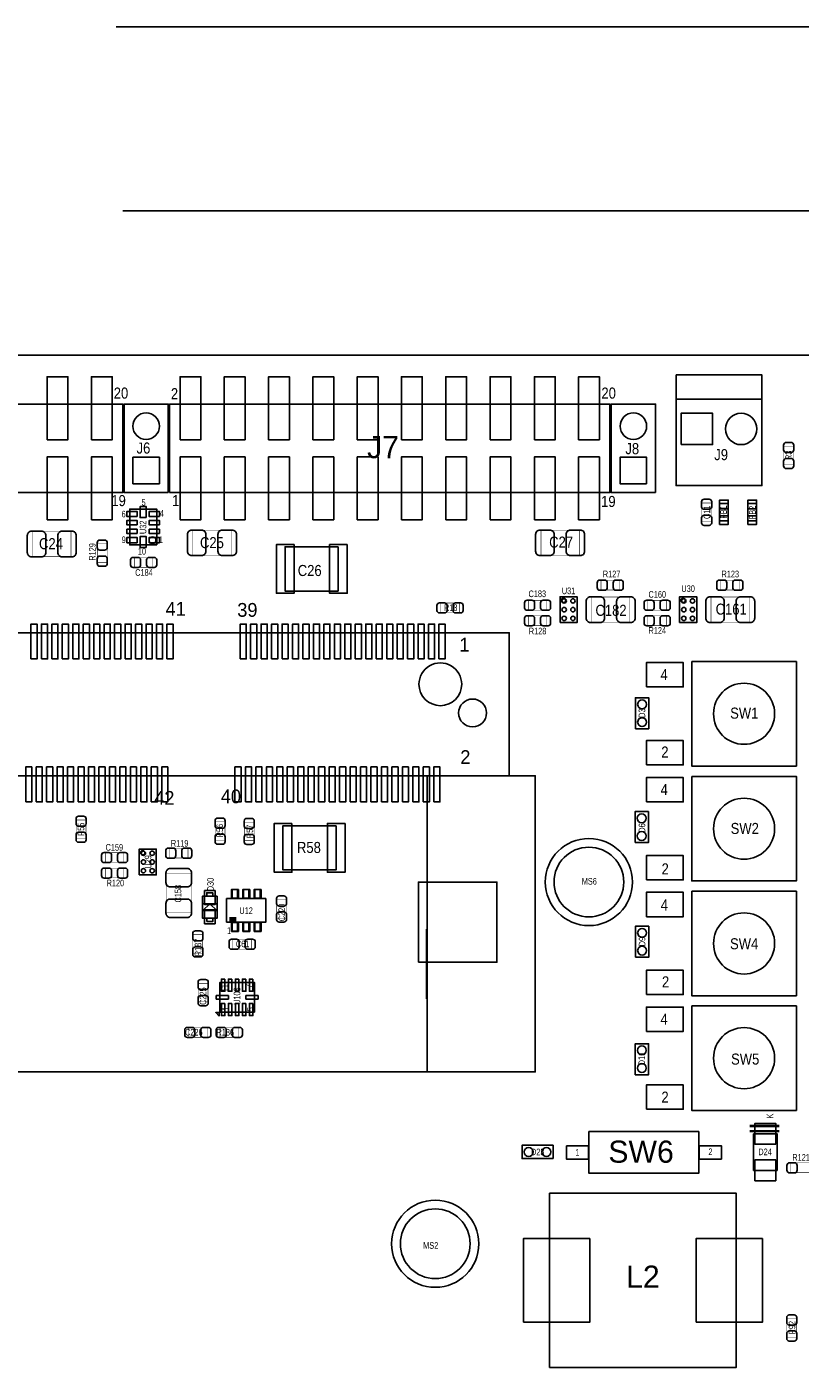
# Model space of a CAD drawing. Extents: x 0 to 190, y -12 to 110.
# Tile 11 of 15: x 89 to 133, y 31 to 108. Entities that reach past the tile are written whole.
import ezdxf
from ezdxf.enums import TextEntityAlignment as Align

# ---------------------------------------------------------------- set-up
doc = ezdxf.new("R2010")
doc.units = 0
for name, color, linetype in [('BG_DIMENSION', 1, 'CONTINUOUS'), ('BG_OUTLINE', 3, 'CONTINUOUS'), ('PG_ASSEMBLY_TOP', 140, 'CONTINUOUS'), ('PIN_BOTTOM', 6, 'CONTINUOUS'), ('PIN_TOP', 140, 'CONTINUOUS'), ('RD_ASSEMBLY_TOP', 140, 'CONTINUOUS')]:
    doc.layers.add(name, color=color, linetype=linetype)

msp = doc.modelspace()

# ---------------------------------------------------------------- linework, layer by layer
at = {"layer": 'BG_DIMENSION'}
for points in [[(94.07525, 108.49356), (169.926, 108.49356)], [(94.45117, 97.93478), (166.5478, 97.93478)]]:
    msp.add_lwpolyline(points, dxfattribs=at)
at = {"layer": 'BG_OUTLINE'}
for points in [[(0, 87.63), (0, 89.662), (169.926, 89.662), (169.926, 0), (0, 0), (0, 12.903708)], [(0, 89.662), (169.926, 89.662), (169.926, 0), (0, 0)]]:
    msp.add_lwpolyline(points, dxfattribs=at)
at = {"layer": 'PG_ASSEMBLY_TOP'}
for points in [[(126.17958, 88.525858), (131.10718, 88.525858), (131.10718, 82.175858), (126.17958, 82.175858), (126.17958, 88.525858)], [(69.197728, 81.7753), (94.445328, 81.7753), (94.445328, 86.8553), (69.197728, 86.8553), (69.197728, 81.7753)], [(97.137728, 81.7753), (122.385328, 81.7753), (122.385328, 86.8553), (97.137728, 86.8553), (97.137728, 81.7753)], [(126.17958, 87.128858), (131.10718, 87.128858)], [(129.172716, 81.145126), (129.172716, 80.144874), (128.672844, 80.144874), (128.672844, 81.145126), (129.172716, 81.145126)], [(130.798316, 81.145126), (130.798316, 80.144874), (130.298444, 80.144874), (130.298444, 81.145126), (130.798316, 81.145126)], [(96.398334, 78.77429), (96.398334, 80.82407), (94.848426, 80.82407), (94.848426, 78.77429), (96.398334, 78.77429)], [(119.525034, 74.317098), (120.504966, 74.317098), (120.504966, 75.796902), (119.525034, 75.796902), (119.525034, 74.317098)], [(126.383034, 74.317098), (127.362966, 74.317098), (127.362966, 75.796902), (126.383034, 75.796902), (126.383034, 74.317098)], [(44.109894, 48.53051), (118.109746, 48.53051), (118.109746, 65.530476), (116.609876, 65.530476), (116.609876, 73.730358), (45.609764, 73.730358), (45.609764, 65.530476), (44.109894, 65.530476), (44.109894, 48.53051)], [(44.109894, 48.53051), (118.109746, 48.53051), (118.109746, 65.530476), (116.609876, 65.530476), (116.609876, 73.730358), (45.609764, 73.730358), (45.609764, 65.530476), (44.109894, 65.530476), (44.109894, 48.53051)], [(127.08382, 72.080882), (127.08382, 66.086482), (133.07822, 66.086482), (133.07822, 72.080882), (127.08382, 72.080882)], [(123.850908, 68.225416), (123.850908, 70.003416), (124.612908, 70.003416), (124.612908, 68.225416), (123.850908, 68.225416)], [(45.609764, 65.530476), (116.61013, 65.530476)], [(116.609876, 65.530476), (45.609764, 65.530476)], [(111.90986, 65.530476), (111.90986, 48.53051)], [(127.08382, 65.485518), (127.08382, 59.491118), (133.07822, 59.491118), (133.07822, 65.485518), (127.08382, 65.485518)], [(123.829318, 61.691012), (123.829318, 63.469012), (124.591318, 63.469012), (124.591318, 61.691012), (123.829318, 61.691012)], [(95.395034, 59.839098), (96.374966, 59.839098), (96.374966, 61.318902), (95.395034, 61.318902), (95.395034, 59.839098)], [(99.271074, 58.613294), (99.610926, 58.613294), (99.610926, 58.813192), (99.271074, 58.813192), (99.271074, 58.613294)], [(127.08382, 58.9026), (127.08382, 52.9082), (133.07822, 52.9082), (133.07822, 58.9026), (127.08382, 58.9026)], [(99.865942, 58.613294), (99.865942, 57.363106), (99.016058, 57.363106), (99.016058, 58.613294), (99.865942, 58.613294)], [(99.84105, 57.788302), (99.441, 58.188098), (99.04095, 57.788302), (99.84105, 57.788302)], [(99.84105, 58.188098), (99.04095, 58.188098)], [(99.271074, 57.163208), (99.610926, 57.163208), (99.610926, 57.363106), (99.271074, 57.363106), (99.271074, 57.163208)], [(111.875824, 52.728368), (111.875824, 56.72836)], [(123.850908, 55.11419), (123.850908, 56.89219), (124.612908, 56.89219), (124.612908, 55.11419), (123.850908, 55.11419)], [(102.009702, 51.965352), (102.009702, 53.66512), (100.009706, 53.66512), (100.009706, 51.965352), (102.009702, 51.965352)], [(127.08382, 52.319682), (127.08382, 46.325282), (133.07822, 46.325282), (133.07822, 52.319682), (127.08382, 52.319682)], [(123.839732, 48.375824), (123.839732, 50.153824), (124.601732, 50.153824), (124.601732, 48.375824), (123.839732, 48.375824)], [(121.1834, 45.11548), (121.1834, 42.71772), (127.4826, 42.71772), (127.4826, 45.11548), (121.1834, 45.11548)], [(119.126, 43.561), (117.348, 43.561), (117.348, 44.323), (119.126, 44.323), (119.126, 43.561)], [(118.92915, 31.57601), (129.629154, 31.57601), (129.629154, 41.57599), (118.92915, 41.57599), (118.92915, 31.57601)]]:
    msp.add_lwpolyline(points, dxfattribs=at)
for points in [[(97.061528, 81.7753), (94.521528, 81.7753), (94.521528, 86.8553), (97.061528, 86.8553)], [(125.001528, 81.7753), (122.461528, 81.7753), (122.461528, 86.8553), (125.001528, 86.8553)], [(106.802682, 78.6638), (106.802682, 76.1238), (103.754682, 76.1238), (103.754682, 78.6638)], [(106.68, 62.6618), (106.68, 60.1218), (103.632, 60.1218), (103.632, 62.6618)], [(100.728272, 58.50128), (100.728272, 58.99912), (101.027992, 58.99912), (101.027992, 58.50128)], [(101.378512, 58.50128), (101.378512, 58.99912), (101.678232, 58.99912), (101.678232, 58.50128)], [(102.028752, 58.50128), (102.028752, 58.99912), (102.328472, 58.99912), (102.328472, 58.50128)], [(100.403152, 57.1246), (100.403152, 58.47588), (102.653592, 58.47588), (102.653592, 57.1246)], [(100.728272, 56.60136), (100.728272, 57.0992), (101.027992, 57.0992), (101.027992, 56.60136)], [(101.378512, 56.60136), (101.378512, 57.0992), (101.678232, 57.0992), (101.678232, 56.60136)], [(102.028752, 56.60136), (102.028752, 57.0992), (102.328472, 57.0992), (102.328472, 56.60136)], [(99.98583, 51.739038), (99.783392, 51.941476), (99.98583, 51.941476)], [(130.628136, 44.985432), (130.628136, 42.88536), (131.977892, 42.88536), (131.977892, 44.985432)]]:
    msp.add_lwpolyline(points, close=True, dxfattribs=at)
for points, const_width in [([(132.916168, 83.373722), (132.356352, 83.373722), (132.356352, 84.433918), (132.916168, 84.433918), (132.916168, 83.373722)], 0.024892), ([(127.652272, 81.175098), (128.212088, 81.175098), (128.212088, 80.114902), (127.652272, 80.114902), (127.652272, 81.175098)], 0.024892), ([(91.480894, 79.556356), (91.480894, 78.096364), (89.280746, 78.096364), (89.280746, 79.556356), (91.480894, 79.556356)], 0.024892), ([(98.46437, 78.162404), (98.46437, 79.622396), (100.664518, 79.622396), (100.664518, 78.162404), (98.46437, 78.162404)], 0.024892), ([(118.432326, 78.162404), (118.432326, 79.622396), (120.632474, 79.622396), (120.632474, 78.162404), (118.432326, 78.162404)], 0.024892), ([(93.551248, 77.770482), (92.991432, 77.770482), (92.991432, 78.830678), (93.551248, 78.830678), (93.551248, 77.770482)], 0.024892), ([(95.116142, 77.487272), (95.116142, 78.047088), (96.176338, 78.047088), (96.176338, 77.487272), (95.116142, 77.487272)], 0.024892), ([(121.875042, 76.184252), (121.875042, 76.744068), (122.935238, 76.744068), (122.935238, 76.184252), (121.875042, 76.184252)], 0.024892), ([(128.733042, 76.184252), (128.733042, 76.744068), (129.793238, 76.744068), (129.793238, 76.184252), (128.733042, 76.184252)], 0.024892), ([(121.327926, 74.327004), (121.327926, 75.786996), (123.528074, 75.786996), (123.528074, 74.327004), (121.327926, 74.327004)], 0.024892), ([(128.185926, 74.327004), (128.185926, 75.786996), (130.386074, 75.786996), (130.386074, 74.327004), (128.185926, 74.327004)], 0.024892), ([(112.68964, 74.878692), (112.68964, 75.438508), (113.749836, 75.438508), (113.749836, 74.878692), (112.68964, 74.878692)], 0.024892), ([(118.767098, 75.590908), (118.767098, 75.031092), (117.706902, 75.031092), (117.706902, 75.590908), (118.767098, 75.590908)], 0.024892), ([(125.625098, 75.590908), (125.625098, 75.031092), (124.564902, 75.031092), (124.564902, 75.590908), (125.625098, 75.590908)], 0.024892), ([(118.767098, 74.701908), (118.767098, 74.142092), (117.706902, 74.142092), (117.706902, 74.701908), (118.767098, 74.701908)], 0.024892), ([(125.625098, 74.701908), (125.625098, 74.142092), (124.564902, 74.142092), (124.564902, 74.701908), (125.625098, 74.701908)], 0.024892), ([(92.339668, 61.928502), (91.779852, 61.928502), (91.779852, 62.988698), (92.339668, 62.988698), (92.339668, 61.928502)], 0.024892), ([(99.75088, 62.878208), (100.310696, 62.878208), (100.310696, 61.818012), (99.75088, 61.818012), (99.75088, 62.878208)], 0.024892), ([(101.421692, 62.861698), (101.981508, 62.861698), (101.981508, 61.801502), (101.421692, 61.801502), (101.421692, 62.861698)], 0.024892), ([(94.510098, 61.112908), (94.510098, 60.553092), (93.449902, 60.553092), (93.449902, 61.112908), (94.510098, 61.112908)], 0.024892), ([(98.193098, 61.366908), (98.193098, 60.807092), (97.132902, 60.807092), (97.132902, 61.366908), (98.193098, 61.366908)], 0.024892), ([(94.510098, 60.223908), (94.510098, 59.664092), (93.449902, 59.664092), (93.449902, 60.223908), (94.510098, 60.223908)], 0.024892), ([(96.933004, 59.901074), (98.392996, 59.901074), (98.392996, 57.700926), (96.933004, 57.700926), (96.933004, 59.901074)], 0.024892), ([(103.275892, 58.413904), (103.835708, 58.413904), (103.835708, 57.353708), (103.275892, 57.353708), (103.275892, 58.413904)], 0.024892), ([(100.96246, 57.277), (100.56114, 57.277)], 0.29972), ([(99.035108, 55.349902), (98.475292, 55.349902), (98.475292, 56.410098), (99.035108, 56.410098), (99.035108, 55.349902)], 0.024892), ([(100.765102, 55.57901), (100.765102, 56.138826), (101.825298, 56.138826), (101.825298, 55.57901), (100.765102, 55.57901)], 0.024892), ([(98.780092, 53.616098), (99.339908, 53.616098), (99.339908, 52.555902), (98.780092, 52.555902), (98.780092, 53.616098)], 0.024892), ([(98.225102, 50.520092), (98.225102, 51.079908), (99.285298, 51.079908), (99.285298, 50.520092), (98.225102, 50.520092)], 0.024892), ([(101.088698, 51.079908), (101.088698, 50.520092), (100.028502, 50.520092), (100.028502, 51.079908), (101.088698, 51.079908)], 0.024892), ([(132.103114, 45.43552), (130.403092, 45.43552)], 0.150114), ([(132.103114, 45.135292), (130.403092, 45.135292)], 0.150114), ([(132.761228, 42.75201), (132.761228, 43.311826), (133.821424, 43.311826), (133.821424, 42.75201), (132.761228, 42.75201)], 0.024892), ([(133.093968, 33.310322), (132.534152, 33.310322), (132.534152, 34.370518), (133.093968, 34.370518), (133.093968, 33.310322)], 0.024892)]:
    msp.add_lwpolyline(points, dxfattribs=dict(at, const_width=const_width))
for points in [[(96.355154, 79.03718, 1), (95.958406, 79.03718, 1), (96.355154, 79.03718)], [(113.88852, 70.77456, 1.000001), (111.437166, 70.774306, 0.999999), (113.88852, 70.77456)], [(131.83362, 69.083682, 1), (128.32842, 69.083682, 1), (131.83362, 69.083682)], [(131.83362, 62.488318, 1), (128.32842, 62.488318, 1), (131.83362, 62.488318)], [(131.83362, 55.9054, 1), (128.32842, 55.9054, 1), (131.83362, 55.9054)], [(131.83362, 49.322482, 1), (128.32842, 49.322482, 1), (131.83362, 49.322482)]]:
    msp.add_lwpolyline(points, format="xyb", dxfattribs=at)
for points in [[(119.853964, 75.59294, 1), (119.591836, 75.59294, 1)], [(126.711964, 75.59294, 1), (126.449836, 75.59294, 1)], [(95.723964, 61.11494, 1), (95.461836, 61.11494, 1)], [(123.181872, 59.430412, 1), (119.18188, 59.430412, 1)], [(114.370358, 38.675818, 1), (110.370366, 38.675818, 1)]]:
    msp.add_lwpolyline(points, format="xyb", close=True, dxfattribs=at)
at = {"layer": 'PIN_BOTTOM'}
for points in [[(126.47168, 84.525358), (126.47168, 86.328758), (128.27508, 86.328758), (128.27508, 84.525358)], [(96.553528, 82.2833), (95.029528, 82.2833), (95.029528, 83.8073), (96.553528, 83.8073)], [(124.493528, 82.2833), (122.969528, 82.2833), (122.969528, 83.8073), (124.493528, 83.8073)]]:
    msp.add_lwpolyline(points, close=True, dxfattribs=at)
for centre, radius in [((95.791528, 85.5853), 0.762), ((123.731528, 85.5853), 0.762), ((129.91338, 85.427058), 0.9017), ((114.509804, 69.130418), 0.799973), ((121.181876, 59.430412), 2.499995), ((112.370362, 38.675818), 2.499995)]:
    msp.add_circle(centre, radius, dxfattribs=at)
at = {"layer": 'PIN_TOP'}
for points in [[(90.114628, 84.8106), (90.114628, 88.4174), (91.308428, 88.4174), (91.308428, 84.8106)], [(92.654628, 84.8106), (92.654628, 88.4174), (93.848428, 88.4174), (93.848428, 84.8106)], [(97.734628, 84.8106), (97.734628, 88.4174), (98.928428, 88.4174), (98.928428, 84.8106)], [(100.274628, 84.8106), (100.274628, 88.4174), (101.468428, 88.4174), (101.468428, 84.8106)], [(102.814628, 84.8106), (102.814628, 88.4174), (104.008428, 88.4174), (104.008428, 84.8106)], [(105.354628, 84.8106), (105.354628, 88.4174), (106.548428, 88.4174), (106.548428, 84.8106)], [(107.894628, 84.8106), (107.894628, 88.4174), (109.088428, 88.4174), (109.088428, 84.8106)], [(110.434628, 84.8106), (110.434628, 88.4174), (111.628428, 88.4174), (111.628428, 84.8106)], [(112.974628, 84.8106), (112.974628, 88.4174), (114.168428, 88.4174), (114.168428, 84.8106)], [(115.514628, 84.8106), (115.514628, 88.4174), (116.708428, 88.4174), (116.708428, 84.8106)], [(118.054628, 84.8106), (118.054628, 88.4174), (119.248428, 88.4174), (119.248428, 84.8106)], [(120.594628, 84.8106), (120.594628, 88.4174), (121.788428, 88.4174), (121.788428, 84.8106)], [(126.47168, 84.525358), (126.47168, 86.328758), (128.27508, 86.328758), (128.27508, 84.525358)], [(90.114628, 80.2132), (90.114628, 83.82), (91.308428, 83.82), (91.308428, 80.2132)], [(92.654628, 80.2132), (92.654628, 83.82), (93.848428, 83.82), (93.848428, 80.2132)], [(96.553528, 82.2833), (95.029528, 82.2833), (95.029528, 83.8073), (96.553528, 83.8073)], [(97.734628, 80.2132), (97.734628, 83.82), (98.928428, 83.82), (98.928428, 80.2132)], [(100.274628, 80.2132), (100.274628, 83.82), (101.468428, 83.82), (101.468428, 80.2132)], [(102.814628, 80.2132), (102.814628, 83.82), (104.008428, 83.82), (104.008428, 80.2132)], [(105.354628, 80.2132), (105.354628, 83.82), (106.548428, 83.82), (106.548428, 80.2132)], [(107.894628, 80.2132), (107.894628, 83.82), (109.088428, 83.82), (109.088428, 80.2132)], [(110.434628, 80.2132), (110.434628, 83.82), (111.628428, 83.82), (111.628428, 80.2132)], [(112.974628, 80.2132), (112.974628, 83.82), (114.168428, 83.82), (114.168428, 80.2132)], [(115.514628, 80.2132), (115.514628, 83.82), (116.708428, 83.82), (116.708428, 80.2132)], [(118.054628, 80.2132), (118.054628, 83.82), (119.248428, 83.82), (119.248428, 80.2132)], [(120.594628, 80.2132), (120.594628, 83.82), (121.788428, 83.82), (121.788428, 80.2132)], [(124.493528, 82.2833), (122.969528, 82.2833), (122.969528, 83.8073), (124.493528, 83.8073)], [(128.67259, 80.844898), (128.67259, 81.345024), (129.172716, 81.345024), (129.172716, 80.844898)], [(130.29819, 80.844898), (130.29819, 81.345024), (130.798316, 81.345024), (130.798316, 80.844898)], [(95.273241, 80.399255), (94.693359, 80.399255), (94.693359, 80.699229), (95.273241, 80.699229)], [(95.798386, 80.344264), (95.448374, 80.344264), (95.448374, 80.974184), (95.798386, 80.974184)], [(96.553401, 80.399255), (95.973519, 80.399255), (95.973519, 80.699229), (96.553401, 80.699229)], [(128.67259, 79.944722), (128.67259, 80.444848), (129.172716, 80.444848), (129.172716, 79.944722)], [(130.29819, 79.944722), (130.29819, 80.444848), (130.798316, 80.444848), (130.798316, 79.944722)], [(95.273241, 79.924148), (94.693359, 79.924148), (94.693359, 80.174084), (95.273241, 80.174084)], [(95.273241, 79.424276), (94.693359, 79.424276), (94.693359, 79.674212), (95.273241, 79.674212)], [(96.553401, 79.924148), (95.973519, 79.924148), (95.973519, 80.174084), (96.553401, 80.174084)], [(96.553401, 79.424276), (95.973519, 79.424276), (95.973519, 79.674212), (96.553401, 79.674212)], [(95.273241, 78.899131), (94.693359, 78.899131), (94.693359, 79.199105), (95.273241, 79.199105)], [(95.798386, 78.624176), (95.448374, 78.624176), (95.448374, 79.254096), (95.798386, 79.254096)], [(96.553401, 78.899131), (95.973519, 78.899131), (95.973519, 79.199105), (96.553401, 79.199105)], [(104.275382, 78.7908), (104.275382, 75.9968), (103.259382, 75.9968), (103.259382, 78.7908)], [(107.323382, 78.7908), (107.323382, 75.9968), (106.307382, 75.9968), (106.307382, 78.7908)], [(89.184734, 72.230488), (89.184734, 74.230484), (89.534746, 74.230484), (89.534746, 72.230488)], [(89.784936, 72.230488), (89.784936, 74.230484), (90.134948, 74.230484), (90.134948, 72.230488)], [(90.384884, 72.230488), (90.384884, 74.230484), (90.734896, 74.230484), (90.734896, 72.230488)], [(90.984832, 72.230488), (90.984832, 74.230484), (91.334844, 74.230484), (91.334844, 72.230488)], [(91.58478, 72.230488), (91.58478, 74.230484), (91.934792, 74.230484), (91.934792, 72.230488)], [(92.184728, 72.230488), (92.184728, 74.230484), (92.53474, 74.230484), (92.53474, 72.230488)], [(92.78493, 72.230488), (92.78493, 74.230484), (93.134942, 74.230484), (93.134942, 72.230488)], [(93.384878, 72.230488), (93.384878, 74.230484), (93.73489, 74.230484), (93.73489, 72.230488)], [(93.984826, 72.230488), (93.984826, 74.230484), (94.334838, 74.230484), (94.334838, 72.230488)], [(94.584774, 72.230488), (94.584774, 74.230484), (94.934786, 74.230484), (94.934786, 72.230488)], [(95.184722, 72.230488), (95.184722, 74.230484), (95.534734, 74.230484), (95.534734, 72.230488)], [(95.784924, 72.230488), (95.784924, 74.230484), (96.134936, 74.230484), (96.134936, 72.230488)], [(96.384872, 72.230488), (96.384872, 74.230484), (96.734884, 74.230484), (96.734884, 72.230488)], [(96.98482, 72.230488), (96.98482, 74.230484), (97.334832, 74.230484), (97.334832, 72.230488)], [(101.18471, 72.230488), (101.18471, 74.230484), (101.534722, 74.230484), (101.534722, 72.230488)], [(101.784912, 72.230488), (101.784912, 74.230484), (102.134924, 74.230484), (102.134924, 72.230488)], [(102.38486, 72.230488), (102.38486, 74.230484), (102.734872, 74.230484), (102.734872, 72.230488)], [(102.984808, 72.230488), (102.984808, 74.230484), (103.33482, 74.230484), (103.33482, 72.230488)], [(103.584756, 72.230488), (103.584756, 74.230484), (103.934768, 74.230484), (103.934768, 72.230488)], [(104.184704, 72.230488), (104.184704, 74.230484), (104.534716, 74.230484), (104.534716, 72.230488)], [(104.784906, 72.230488), (104.784906, 74.230484), (105.134918, 74.230484), (105.134918, 72.230488)], [(105.384854, 72.230488), (105.384854, 74.230484), (105.734866, 74.230484), (105.734866, 72.230488)], [(105.984802, 72.230488), (105.984802, 74.230484), (106.334814, 74.230484), (106.334814, 72.230488)], [(106.58475, 72.230488), (106.58475, 74.230484), (106.934762, 74.230484), (106.934762, 72.230488)], [(107.184698, 72.230488), (107.184698, 74.230484), (107.53471, 74.230484), (107.53471, 72.230488)], [(107.7849, 72.230488), (107.7849, 74.230484), (108.134912, 74.230484), (108.134912, 72.230488)], [(108.384848, 72.230488), (108.384848, 74.230484), (108.73486, 74.230484), (108.73486, 72.230488)], [(108.984796, 72.230488), (108.984796, 74.230484), (109.334808, 74.230484), (109.334808, 72.230488)], [(109.584744, 72.230488), (109.584744, 74.230484), (109.934756, 74.230484), (109.934756, 72.230488)], [(110.184692, 72.230488), (110.184692, 74.230484), (110.534704, 74.230484), (110.534704, 72.230488)], [(110.784894, 72.230488), (110.784894, 74.230484), (111.134906, 74.230484), (111.134906, 72.230488)], [(111.384842, 72.230488), (111.384842, 74.230484), (111.734854, 74.230484), (111.734854, 72.230488)], [(111.98479, 72.230488), (111.98479, 74.230484), (112.334802, 74.230484), (112.334802, 72.230488)], [(112.584738, 72.230488), (112.584738, 74.230484), (112.93475, 74.230484), (112.93475, 72.230488)], [(124.48032, 70.620382), (124.48032, 72.017382), (126.58852, 72.017382), (126.58852, 70.620382)], [(124.48032, 66.149982), (124.48032, 67.546982), (126.58852, 67.546982), (126.58852, 66.149982)], [(88.88476, 64.030352), (88.88476, 66.030348), (89.234772, 66.030348), (89.234772, 64.030352)], [(89.484708, 64.030352), (89.484708, 66.030348), (89.83472, 66.030348), (89.83472, 64.030352)], [(90.08491, 64.030352), (90.08491, 66.030348), (90.434922, 66.030348), (90.434922, 64.030352)], [(90.684858, 64.030352), (90.684858, 66.030348), (91.03487, 66.030348), (91.03487, 64.030352)], [(91.284806, 64.030352), (91.284806, 66.030348), (91.634818, 66.030348), (91.634818, 64.030352)], [(91.884754, 64.030352), (91.884754, 66.030348), (92.234766, 66.030348), (92.234766, 64.030352)], [(92.484702, 64.030352), (92.484702, 66.030348), (92.834714, 66.030348), (92.834714, 64.030352)], [(93.084904, 64.030352), (93.084904, 66.030348), (93.434916, 66.030348), (93.434916, 64.030352)], [(93.684852, 64.030352), (93.684852, 66.030348), (94.034864, 66.030348), (94.034864, 64.030352)], [(94.2848, 64.030352), (94.2848, 66.030348), (94.634812, 66.030348), (94.634812, 64.030352)], [(94.884748, 64.030352), (94.884748, 66.030348), (95.23476, 66.030348), (95.23476, 64.030352)], [(95.484696, 64.030352), (95.484696, 66.030348), (95.834708, 66.030348), (95.834708, 64.030352)], [(96.084898, 64.030352), (96.084898, 66.030348), (96.43491, 66.030348), (96.43491, 64.030352)], [(96.684846, 64.030352), (96.684846, 66.030348), (97.034858, 66.030348), (97.034858, 64.030352)], [(100.884736, 64.030352), (100.884736, 66.030348), (101.234748, 66.030348), (101.234748, 64.030352)], [(101.484938, 64.030352), (101.484938, 66.030348), (101.83495, 66.030348), (101.83495, 64.030352)], [(102.084886, 64.030352), (102.084886, 66.030348), (102.434898, 66.030348), (102.434898, 64.030352)], [(102.684834, 64.030352), (102.684834, 66.030348), (103.034846, 66.030348), (103.034846, 64.030352)], [(103.284782, 64.030352), (103.284782, 66.030348), (103.634794, 66.030348), (103.634794, 64.030352)], [(103.88473, 64.030352), (103.88473, 66.030348), (104.234742, 66.030348), (104.234742, 64.030352)], [(104.484932, 64.030352), (104.484932, 66.030348), (104.834944, 66.030348), (104.834944, 64.030352)], [(105.08488, 64.030352), (105.08488, 66.030348), (105.434892, 66.030348), (105.434892, 64.030352)], [(105.684828, 64.030352), (105.684828, 66.030348), (106.03484, 66.030348), (106.03484, 64.030352)], [(106.284776, 64.030352), (106.284776, 66.030348), (106.634788, 66.030348), (106.634788, 64.030352)], [(106.884724, 64.030352), (106.884724, 66.030348), (107.234736, 66.030348), (107.234736, 64.030352)], [(107.484926, 64.030352), (107.484926, 66.030348), (107.834938, 66.030348), (107.834938, 64.030352)], [(108.084874, 64.030352), (108.084874, 66.030348), (108.434886, 66.030348), (108.434886, 64.030352)], [(108.684822, 64.030352), (108.684822, 66.030348), (109.034834, 66.030348), (109.034834, 64.030352)], [(109.28477, 64.030352), (109.28477, 66.030348), (109.634782, 66.030348), (109.634782, 64.030352)], [(109.884718, 64.030352), (109.884718, 66.030348), (110.23473, 66.030348), (110.23473, 64.030352)], [(110.48492, 64.030352), (110.48492, 66.030348), (110.834932, 66.030348), (110.834932, 64.030352)], [(111.084868, 64.030352), (111.084868, 66.030348), (111.43488, 66.030348), (111.43488, 64.030352)], [(111.684816, 64.030352), (111.684816, 66.030348), (112.034828, 66.030348), (112.034828, 64.030352)], [(112.284764, 64.030352), (112.284764, 66.030348), (112.634776, 66.030348), (112.634776, 64.030352)], [(124.48032, 64.025018), (124.48032, 65.422018), (126.58852, 65.422018), (126.58852, 64.025018)], [(104.1527, 62.7888), (104.1527, 59.9948), (103.1367, 59.9948), (103.1367, 62.7888)], [(107.2007, 62.7888), (107.2007, 59.9948), (106.1847, 59.9948), (106.1847, 62.7888)], [(124.48032, 59.554618), (124.48032, 60.951618), (126.58852, 60.951618), (126.58852, 59.554618)], [(99.141026, 58.93816), (99.740974, 58.93816), (99.740974, 58.13806), (99.141026, 58.13806)], [(100.677472, 58.50001), (100.677472, 59.00039), (101.078792, 59.00039), (101.078792, 58.50001)], [(101.327712, 58.50001), (101.327712, 59.00039), (101.729032, 59.00039), (101.729032, 58.50001)], [(101.977952, 58.50001), (101.977952, 59.00039), (102.379272, 59.00039), (102.379272, 58.50001)], [(111.409734, 54.830472), (111.409734, 59.430412), (115.909852, 59.430412), (115.909852, 54.830472)], [(124.48032, 57.4421), (124.48032, 58.8391), (126.58852, 58.8391), (126.58852, 57.4421)], [(99.141026, 57.83834), (99.740974, 57.83834), (99.740974, 57.03824), (99.141026, 57.03824)], [(100.677472, 56.60009), (100.677472, 57.10047), (101.078792, 57.10047), (101.078792, 56.60009)], [(101.327712, 56.60009), (101.327712, 57.10047), (101.729032, 57.10047), (101.729032, 56.60009)], [(101.977952, 56.60009), (101.977952, 57.10047), (102.379272, 57.10047), (102.379272, 56.60009)], [(124.48032, 52.9717), (124.48032, 54.3687), (126.58852, 54.3687), (126.58852, 52.9717)], [(100.309553, 53.865272), (100.309553, 53.165248), (100.109655, 53.165248), (100.109655, 53.865272)], [(100.709603, 53.865272), (100.709603, 53.165248), (100.509705, 53.165248), (100.509705, 53.865272)], [(101.109653, 53.865272), (101.109653, 53.165248), (100.909755, 53.165248), (100.909755, 53.865272)], [(101.509703, 53.865272), (101.509703, 53.165248), (101.309805, 53.165248), (101.309805, 53.865272)], [(101.909753, 53.865272), (101.909753, 53.165248), (101.709855, 53.165248), (101.709855, 53.865272)], [(100.509832, 52.715287), (99.809808, 52.715287), (99.809808, 52.915185), (100.509832, 52.915185)], [(102.2096, 52.715287), (101.509576, 52.715287), (101.509576, 52.915185), (102.2096, 52.915185)], [(100.309553, 52.465224), (100.309553, 51.7652), (100.109655, 51.7652), (100.109655, 52.465224)], [(100.709603, 52.465224), (100.709603, 51.7652), (100.509705, 51.7652), (100.509705, 52.465224)], [(101.109653, 52.465224), (101.109653, 51.7652), (100.909755, 51.7652), (100.909755, 52.465224)], [(101.509703, 52.465224), (101.509703, 51.7652), (101.309805, 51.7652), (101.309805, 52.465224)], [(101.909753, 52.465224), (101.909753, 51.7652), (101.709855, 51.7652), (101.709855, 52.465224)], [(124.48032, 50.859182), (124.48032, 52.256182), (126.58852, 52.256182), (126.58852, 50.859182)], [(124.48032, 46.388782), (124.48032, 47.785782), (126.58852, 47.785782), (126.58852, 46.388782)], [(131.899914, 44.388532), (130.706114, 44.388532), (130.706114, 45.582332), (131.899914, 45.582332)], [(119.888, 44.29633), (121.158, 44.29633), (121.158, 43.53687), (119.888, 43.53687)], [(127.508, 44.29633), (128.778, 44.29633), (128.778, 43.53687), (127.508, 43.53687)], [(131.899914, 42.28846), (130.706114, 42.28846), (130.706114, 43.48226), (131.899914, 43.48226)], [(117.429026, 34.175954), (117.429026, 38.976046), (121.22912, 38.976046), (121.22912, 34.175954)], [(127.32893, 34.175954), (127.32893, 38.976046), (131.129024, 38.976046), (131.129024, 34.175954)]]:
    msp.add_lwpolyline(points, close=True, dxfattribs=at)
for points in [[(132.926328, 84.503768), (132.926328, 84.22386, -0.414846), (132.776214, 84.073746), (132.496306, 84.073746, -0.414846), (132.346192, 84.22386), (132.346192, 84.503768, -0.414846), (132.496306, 84.653882), (132.776214, 84.653882, -0.414846)], [(132.346192, 83.303872), (132.346192, 83.58378, -0.414846), (132.496306, 83.733894), (132.776214, 83.733894, -0.414846), (132.926328, 83.58378), (132.926328, 83.303872, -0.414846), (132.776214, 83.153758), (132.496306, 83.153758, -0.414846)], [(128.222248, 81.244948), (128.222248, 80.96504, -0.414846), (128.072134, 80.814926), (127.792226, 80.814926, -0.414846), (127.642112, 80.96504), (127.642112, 81.244948, -0.414846), (127.792226, 81.395062), (128.072134, 81.395062, -0.414846)], [(127.642112, 80.045052), (127.642112, 80.32496, -0.414846), (127.792226, 80.475074), (128.072134, 80.475074, -0.414846), (128.222248, 80.32496), (128.222248, 80.045052, -0.414846), (128.072134, 79.894938), (127.792226, 79.894938, -0.414846)], [(89.225882, 79.561436), (89.785698, 79.561436, -0.414709), (90.035888, 79.311246), (90.035888, 78.341474, -0.414709), (89.785698, 78.091284), (89.225882, 78.091284, -0.414709), (88.975692, 78.341474), (88.975692, 79.311246, -0.414709)], [(91.535758, 78.091284), (90.975942, 78.091284, -0.414709), (90.725752, 78.341474), (90.725752, 79.311246, -0.414709), (90.975942, 79.561436), (91.535758, 79.561436, -0.414709), (91.785948, 79.311246), (91.785948, 78.341474, -0.414709)], [(98.409506, 79.627476), (98.969322, 79.627476, -0.414709), (99.219512, 79.377286), (99.219512, 78.407514, -0.414709), (98.969322, 78.157324), (98.409506, 78.157324, -0.414709), (98.159316, 78.407514), (98.159316, 79.377286, -0.414709)], [(100.719382, 78.157324), (100.159566, 78.157324, -0.414709), (99.909376, 78.407514), (99.909376, 79.377286, -0.414709), (100.159566, 79.627476), (100.719382, 79.627476, -0.414709), (100.969572, 79.377286), (100.969572, 78.407514, -0.414709)], [(118.377462, 79.627476), (118.937278, 79.627476, -0.414709), (119.187468, 79.377286), (119.187468, 78.407514, -0.414709), (118.937278, 78.157324), (118.377462, 78.157324, -0.414709), (118.127272, 78.407514), (118.127272, 79.377286, -0.414709)], [(120.687338, 78.157324), (120.127522, 78.157324, -0.414709), (119.877332, 78.407514), (119.877332, 79.377286, -0.414709), (120.127522, 79.627476), (120.687338, 79.627476, -0.414709), (120.937528, 79.377286), (120.937528, 78.407514, -0.414709)], [(93.561408, 78.900528), (93.561408, 78.62062, -0.414846), (93.411294, 78.470506), (93.131386, 78.470506, -0.414846), (92.981272, 78.62062), (92.981272, 78.900528, -0.414846), (93.131386, 79.050642), (93.411294, 79.050642, -0.414846)], [(92.981272, 77.700632), (92.981272, 77.98054, -0.414846), (93.131386, 78.130654), (93.411294, 78.130654, -0.414846), (93.561408, 77.98054), (93.561408, 77.700632, -0.414846), (93.411294, 77.550518), (93.131386, 77.550518, -0.414846)], [(95.046292, 78.057248), (95.3262, 78.057248, -0.414846), (95.476314, 77.907134), (95.476314, 77.627226, -0.414846), (95.3262, 77.477112), (95.046292, 77.477112, -0.414846), (94.896178, 77.627226), (94.896178, 77.907134, -0.414846)], [(96.246188, 77.477112), (95.96628, 77.477112, -0.414846), (95.816166, 77.627226), (95.816166, 77.907134, -0.414846), (95.96628, 78.057248), (96.246188, 78.057248, -0.414846), (96.396302, 77.907134), (96.396302, 77.627226, -0.414846)], [(121.805192, 76.754228), (122.0851, 76.754228, -0.414846), (122.235214, 76.604114), (122.235214, 76.324206, -0.414846), (122.0851, 76.174092), (121.805192, 76.174092, -0.414846), (121.655078, 76.324206), (121.655078, 76.604114, -0.414846)], [(123.005088, 76.174092), (122.72518, 76.174092, -0.414846), (122.575066, 76.324206), (122.575066, 76.604114, -0.414846), (122.72518, 76.754228), (123.005088, 76.754228, -0.414846), (123.155202, 76.604114), (123.155202, 76.324206, -0.414846)], [(128.663192, 76.754228), (128.9431, 76.754228, -0.414846), (129.093214, 76.604114), (129.093214, 76.324206, -0.414846), (128.9431, 76.174092), (128.663192, 76.174092, -0.414846), (128.513078, 76.324206), (128.513078, 76.604114, -0.414846)], [(129.863088, 76.174092), (129.58318, 76.174092, -0.414846), (129.433066, 76.324206), (129.433066, 76.604114, -0.414846), (129.58318, 76.754228), (129.863088, 76.754228, -0.414846), (130.013202, 76.604114), (130.013202, 76.324206, -0.414846)], [(121.273062, 75.792076), (121.832878, 75.792076, -0.414709), (122.083068, 75.541886), (122.083068, 74.572114, -0.414709), (121.832878, 74.321924), (121.273062, 74.321924, -0.414709), (121.022872, 74.572114), (121.022872, 75.541886, -0.414709)], [(123.582938, 74.321924), (123.023122, 74.321924, -0.414709), (122.772932, 74.572114), (122.772932, 75.541886, -0.414709), (123.023122, 75.792076), (123.582938, 75.792076, -0.414709), (123.833128, 75.541886), (123.833128, 74.572114, -0.414709)], [(128.131062, 75.792076), (128.690878, 75.792076, -0.414709), (128.941068, 75.541886), (128.941068, 74.572114, -0.414709), (128.690878, 74.321924), (128.131062, 74.321924, -0.414709), (127.880872, 74.572114), (127.880872, 75.541886, -0.414709)], [(130.440938, 74.321924), (129.881122, 74.321924, -0.414709), (129.630932, 74.572114), (129.630932, 75.541886, -0.414709), (129.881122, 75.792076), (130.440938, 75.792076, -0.414709), (130.691128, 75.541886), (130.691128, 74.572114, -0.414709)], [(112.61979, 75.448668), (112.899698, 75.448668, -0.414846), (113.049812, 75.298554), (113.049812, 75.018646, -0.414846), (112.899698, 74.868532), (112.61979, 74.868532, -0.414846), (112.469676, 75.018646), (112.469676, 75.298554, -0.414846)], [(113.819686, 74.868532), (113.539778, 74.868532, -0.414846), (113.389664, 75.018646), (113.389664, 75.298554, -0.414846), (113.539778, 75.448668), (113.819686, 75.448668, -0.414846), (113.9698, 75.298554), (113.9698, 75.018646, -0.414846)], [(117.637052, 75.601068), (117.91696, 75.601068, -0.414846), (118.067074, 75.450954), (118.067074, 75.171046, -0.414846), (117.91696, 75.020932), (117.637052, 75.020932, -0.414846), (117.486938, 75.171046), (117.486938, 75.450954, -0.414846)], [(118.836948, 75.020932), (118.55704, 75.020932, -0.414846), (118.406926, 75.171046), (118.406926, 75.450954, -0.414846), (118.55704, 75.601068), (118.836948, 75.601068, -0.414846), (118.987062, 75.450954), (118.987062, 75.171046, -0.414846)], [(124.495052, 75.601068), (124.77496, 75.601068, -0.414846), (124.925074, 75.450954), (124.925074, 75.171046, -0.414846), (124.77496, 75.020932), (124.495052, 75.020932, -0.414846), (124.344938, 75.171046), (124.344938, 75.450954, -0.414846)], [(125.694948, 75.020932), (125.41504, 75.020932, -0.414846), (125.264926, 75.171046), (125.264926, 75.450954, -0.414846), (125.41504, 75.601068), (125.694948, 75.601068, -0.414846), (125.845062, 75.450954), (125.845062, 75.171046, -0.414846)], [(117.637052, 74.712068), (117.91696, 74.712068, -0.414846), (118.067074, 74.561954), (118.067074, 74.282046, -0.414846), (117.91696, 74.131932), (117.637052, 74.131932, -0.414846), (117.486938, 74.282046), (117.486938, 74.561954, -0.414846)], [(118.836948, 74.131932), (118.55704, 74.131932, -0.414846), (118.406926, 74.282046), (118.406926, 74.561954, -0.414846), (118.55704, 74.712068), (118.836948, 74.712068, -0.414846), (118.987062, 74.561954), (118.987062, 74.282046, -0.414846)], [(124.495052, 74.712068), (124.77496, 74.712068, -0.414846), (124.925074, 74.561954), (124.925074, 74.282046, -0.414846), (124.77496, 74.131932), (124.495052, 74.131932, -0.414846), (124.344938, 74.282046), (124.344938, 74.561954, -0.414846)], [(125.694948, 74.131932), (125.41504, 74.131932, -0.414846), (125.264926, 74.282046), (125.264926, 74.561954, -0.414846), (125.41504, 74.712068), (125.694948, 74.712068, -0.414846), (125.845062, 74.561954), (125.845062, 74.282046, -0.414846)], [(92.349828, 63.058548), (92.349828, 62.77864, -0.414846), (92.199714, 62.628526), (91.919806, 62.628526, -0.414846), (91.769692, 62.77864), (91.769692, 63.058548, -0.414846), (91.919806, 63.208662), (92.199714, 63.208662, -0.414846)], [(100.320856, 62.948058), (100.320856, 62.66815, -0.414846), (100.170742, 62.518036), (99.890834, 62.518036, -0.414846), (99.74072, 62.66815), (99.74072, 62.948058, -0.414846), (99.890834, 63.098172), (100.170742, 63.098172, -0.414846)], [(101.991668, 62.931548), (101.991668, 62.65164, -0.414846), (101.841554, 62.501526), (101.561646, 62.501526, -0.414846), (101.411532, 62.65164), (101.411532, 62.931548, -0.414846), (101.561646, 63.081662), (101.841554, 63.081662, -0.414846)], [(91.769692, 61.858652), (91.769692, 62.13856, -0.414846), (91.919806, 62.288674), (92.199714, 62.288674, -0.414846), (92.349828, 62.13856), (92.349828, 61.858652, -0.414846), (92.199714, 61.708538), (91.919806, 61.708538, -0.414846)], [(99.74072, 61.748162), (99.74072, 62.02807, -0.414846), (99.890834, 62.178184), (100.170742, 62.178184, -0.414846), (100.320856, 62.02807), (100.320856, 61.748162, -0.414846), (100.170742, 61.598048), (99.890834, 61.598048, -0.414846)], [(101.411532, 61.731652), (101.411532, 62.01156, -0.414846), (101.561646, 62.161674), (101.841554, 62.161674, -0.414846), (101.991668, 62.01156), (101.991668, 61.731652, -0.414846), (101.841554, 61.581538), (101.561646, 61.581538, -0.414846)], [(93.380052, 61.123068), (93.65996, 61.123068, -0.414846), (93.810074, 60.972954), (93.810074, 60.693046, -0.414846), (93.65996, 60.542932), (93.380052, 60.542932, -0.414846), (93.229938, 60.693046), (93.229938, 60.972954, -0.414846)], [(94.579948, 60.542932), (94.30004, 60.542932, -0.414846), (94.149926, 60.693046), (94.149926, 60.972954, -0.414846), (94.30004, 61.123068), (94.579948, 61.123068, -0.414846), (94.730062, 60.972954), (94.730062, 60.693046, -0.414846)], [(97.063052, 61.377068), (97.34296, 61.377068, -0.414846), (97.493074, 61.226954), (97.493074, 60.947046, -0.414846), (97.34296, 60.796932), (97.063052, 60.796932, -0.414846), (96.912938, 60.947046), (96.912938, 61.226954, -0.414846)], [(98.262948, 60.796932), (97.98304, 60.796932, -0.414846), (97.832926, 60.947046), (97.832926, 61.226954, -0.414846), (97.98304, 61.377068), (98.262948, 61.377068, -0.414846), (98.413062, 61.226954), (98.413062, 60.947046, -0.414846)], [(93.380052, 60.234068), (93.65996, 60.234068, -0.414846), (93.810074, 60.083954), (93.810074, 59.804046, -0.414846), (93.65996, 59.653932), (93.380052, 59.653932, -0.414846), (93.229938, 59.804046), (93.229938, 60.083954, -0.414846)], [(94.579948, 59.653932), (94.30004, 59.653932, -0.414846), (94.149926, 59.804046), (94.149926, 60.083954, -0.414846), (94.30004, 60.234068), (94.579948, 60.234068, -0.414846), (94.730062, 60.083954), (94.730062, 59.804046, -0.414846)], [(98.398076, 59.955938), (98.398076, 59.396122, -0.414709), (98.147886, 59.145932), (97.178114, 59.145932, -0.414709), (96.927924, 59.396122), (96.927924, 59.955938, -0.414709), (97.178114, 60.206128), (98.147886, 60.206128, -0.414709)], [(96.927924, 57.646062), (96.927924, 58.205878, -0.414709), (97.178114, 58.456068), (98.147886, 58.456068, -0.414709), (98.398076, 58.205878), (98.398076, 57.646062, -0.414709), (98.147886, 57.395872), (97.178114, 57.395872, -0.414709)], [(103.845868, 58.483754), (103.845868, 58.203846, -0.414846), (103.695754, 58.053732), (103.415846, 58.053732, -0.414846), (103.265732, 58.203846), (103.265732, 58.483754, -0.414846), (103.415846, 58.633868), (103.695754, 58.633868, -0.414846)], [(103.265732, 57.283858), (103.265732, 57.563766, -0.414846), (103.415846, 57.71388), (103.695754, 57.71388, -0.414846), (103.845868, 57.563766), (103.845868, 57.283858, -0.414846), (103.695754, 57.133744), (103.415846, 57.133744, -0.414846)], [(99.045268, 56.479948), (99.045268, 56.20004, -0.414846), (98.895154, 56.049926), (98.615246, 56.049926, -0.414846), (98.465132, 56.20004), (98.465132, 56.479948, -0.414846), (98.615246, 56.630062), (98.895154, 56.630062, -0.414846)], [(98.465132, 55.280052), (98.465132, 55.55996, -0.414846), (98.615246, 55.710074), (98.895154, 55.710074, -0.414846), (99.045268, 55.55996), (99.045268, 55.280052, -0.414846), (98.895154, 55.129938), (98.615246, 55.129938, -0.414846)], [(100.695252, 56.148986), (100.97516, 56.148986, -0.414846), (101.125274, 55.998872), (101.125274, 55.718964, -0.414846), (100.97516, 55.56885), (100.695252, 55.56885, -0.414846), (100.545138, 55.718964), (100.545138, 55.998872, -0.414846)], [(101.895148, 55.56885), (101.61524, 55.56885, -0.414846), (101.465126, 55.718964), (101.465126, 55.998872, -0.414846), (101.61524, 56.148986), (101.895148, 56.148986, -0.414846), (102.045262, 55.998872), (102.045262, 55.718964, -0.414846)], [(99.350068, 53.685948), (99.350068, 53.40604, -0.414846), (99.199954, 53.255926), (98.920046, 53.255926, -0.414846), (98.769932, 53.40604), (98.769932, 53.685948, -0.414846), (98.920046, 53.836062), (99.199954, 53.836062, -0.414846)], [(98.769932, 52.486052), (98.769932, 52.76596, -0.414846), (98.920046, 52.916074), (99.199954, 52.916074, -0.414846), (99.350068, 52.76596), (99.350068, 52.486052, -0.414846), (99.199954, 52.335938), (98.920046, 52.335938, -0.414846)], [(98.155252, 51.090068), (98.43516, 51.090068, -0.414846), (98.585274, 50.939954), (98.585274, 50.660046, -0.414846), (98.43516, 50.509932), (98.155252, 50.509932, -0.414846), (98.005138, 50.660046), (98.005138, 50.939954, -0.414846)], [(99.355148, 50.509932), (99.07524, 50.509932, -0.414846), (98.925126, 50.660046), (98.925126, 50.939954, -0.414846), (99.07524, 51.090068), (99.355148, 51.090068, -0.414846), (99.505262, 50.939954), (99.505262, 50.660046, -0.414846)], [(99.958652, 51.090068), (100.23856, 51.090068, -0.414846), (100.388674, 50.939954), (100.388674, 50.660046, -0.414846), (100.23856, 50.509932), (99.958652, 50.509932, -0.414846), (99.808538, 50.660046), (99.808538, 50.939954, -0.414846)], [(101.158548, 50.509932), (100.87864, 50.509932, -0.414846), (100.728526, 50.660046), (100.728526, 50.939954, -0.414846), (100.87864, 51.090068), (101.158548, 51.090068, -0.414846), (101.308662, 50.939954), (101.308662, 50.660046, -0.414846)], [(132.691378, 43.321986), (132.971286, 43.321986, -0.414846), (133.1214, 43.171872), (133.1214, 42.891964, -0.414846), (132.971286, 42.74185), (132.691378, 42.74185, -0.414846), (132.541264, 42.891964), (132.541264, 43.171872, -0.414846)], [(133.104128, 34.440368), (133.104128, 34.16046, -0.414846), (132.954014, 34.010346), (132.674106, 34.010346, -0.414846), (132.523992, 34.16046), (132.523992, 34.440368, -0.414846), (132.674106, 34.590482), (132.954014, 34.590482, -0.414846)], [(132.523992, 33.240472), (132.523992, 33.52038, -0.414846), (132.674106, 33.670494), (132.954014, 33.670494, -0.414846), (133.104128, 33.52038), (133.104128, 33.240472, -0.414846), (132.954014, 33.090358), (132.674106, 33.090358, -0.414846)]]:
    msp.add_lwpolyline(points, format="xyb", close=True, dxfattribs=at)
for centre, radius in [((95.791528, 85.5853), 0.762), ((123.731528, 85.5853), 0.762), ((129.91338, 85.427058), 0.9017), ((119.765064, 75.557126), 0.127), ((119.765064, 75.057), 0.127), ((120.264936, 75.557126), 0.127), ((120.264936, 75.057), 0.127), ((126.623064, 75.557126), 0.127), ((126.623064, 75.057), 0.127), ((127.122936, 75.557126), 0.127), ((127.122936, 75.057), 0.127), ((119.765064, 74.556874), 0.127), ((120.264936, 74.556874), 0.127), ((126.623064, 74.556874), 0.127), ((127.122936, 74.556874), 0.127), ((114.509804, 69.130418), 0.799973), ((124.231908, 69.622416), 0.254), ((124.231908, 68.606416), 0.254), ((124.210318, 63.088012), 0.254), ((121.181876, 59.430412), 2.499995), ((124.210318, 62.072012), 0.254), ((95.635064, 61.079126), 0.127), ((96.134936, 61.079126), 0.127), ((95.635064, 60.579), 0.127), ((96.134936, 60.579), 0.127), ((95.635064, 60.078874), 0.127), ((96.134936, 60.078874), 0.127), ((124.231908, 56.51119), 0.254), ((124.231908, 55.49519), 0.254), ((124.220732, 49.772824), 0.254), ((124.220732, 48.756824), 0.254), ((117.729, 43.942), 0.254), ((118.745, 43.942), 0.254), ((112.370362, 38.675818), 2.499995)]:
    msp.add_circle(centre, radius, dxfattribs=at)

# ---------------------------------------------------------------- texts
at = {"layer": 'PG_ASSEMBLY_TOP'}
for s, height, width, p in [('20', 0.635, 0.88, (93.93301, 87.16645)), ('2', 0.635, 0.88, (97.209864, 87.131906)), ('20', 0.635, 0.88, (121.898918, 87.166704)), ('19', 0.635, 0.88, (93.795342, 80.99933)), ('5', 0.381, 0.8, (95.528892, 81.022952)), ('1', 0.635, 0.88, (97.278952, 80.99933)), ('19', 0.635, 0.88, (121.881646, 80.947768)), ('6', 0.381, 0.8, (94.383352, 80.351122)), ('4', 0.381, 0.8, (96.571054, 80.385412)), ('9', 0.381, 0.8, (94.391988, 78.878176)), ('1', 0.381, 0.8, (96.519492, 78.878176)), ('10', 0.381, 0.8, (95.31604, 78.214982)), ('41', 0.78994, 0.987138, (96.905826, 74.713084)), ('39', 0.78994, 0.987138, (101.016816, 74.649076)), ('1', 0.78994, 0.987138, (113.75644, 72.65543)), ('2', 0.78994, 0.987138, (113.80724, 66.20383)), ('42', 0.78994, 0.987138, (96.252792, 63.861442)), ('40', 0.78994, 0.987138, (100.07092, 63.949326)), ('1', 0.381, 0.8, (100.4316, 56.4515)), ('1', 0.381, 0.8, (120.404128, 43.727116)), ('2', 0.381, 0.8, (128.035558, 43.761406))]:
    msp.add_text(s, height=height, dxfattribs=dict(at, width=width)).set_placement(p)
at = {"layer": 'PG_ASSEMBLY_TOP', "width": 0.88}
for s, p in [('4', (125.49632, 71.016368)), ('2', (125.539246, 66.57213)), ('4', (125.501146, 64.418718)), ('2', (125.55728, 59.864498)), ('4', (125.509782, 57.794906)), ('2', (125.578616, 53.384958)), ('4', (125.496066, 51.248818)), ('2', (125.547628, 46.769782))]:
    msp.add_text(s, height=0.635, dxfattribs=at).set_placement(p, align=Align.CENTER)
at = {"layer": 'PG_ASSEMBLY_TOP', "width": 0.8}
for s, p in [('11', (100.4824, 53.1114)), ('7', (101.9048, 53.34)), ('1', (100.5332, 52.0446)), ('5', (101.959664, 52.015136)), ('K', (131.760214, 45.86351))]:
    msp.add_text(s, height=0.381, rotation=90, dxfattribs=at).set_placement(p)
at = {"layer": 'RD_ASSEMBLY_TOP'}
for s, height, width, p in [('J7', 1.27, 1.02, (108.462064, 83.748372)), ('J6', 0.635, 0.88, (95.24238, 84.013802)), ('J8', 0.635, 0.88, (123.27382, 83.97748)), ('C26', 0.635, 0.88, (104.48544, 76.9874)), ('R58', 0.635, 0.88, (104.441244, 61.095636)), ('MS6', 0.381, 0.8, (120.771412, 59.282838)), ('MS2', 0.381, 0.8, (111.677704, 38.38702))]:
    msp.add_text(s, height=height, dxfattribs=dict(at, width=width)).set_placement(p)
for s, height, width, p in [('J9', 0.635, 0.88, (128.765554, 83.635088)), ('C24', 0.635, 0.88, (90.332052, 78.52791)), ('C25', 0.635, 0.88, (99.564444, 78.5876)), ('C27', 0.635, 0.88, (119.58828, 78.61554)), ('C184', 0.381, 0.8, (95.664528, 77.000608)), ('R127', 0.381, 0.8, (122.484642, 76.913232)), ('R123', 0.381, 0.8, (129.289302, 76.913232)), ('C183', 0.381, 0.8, (118.22303, 75.776328)), ('U31', 0.381, 0.8, (120.015, 75.946)), ('C160', 0.381, 0.8, (125.103128, 75.741784)), ('U30', 0.381, 0.8, (126.873, 76.073)), ('R18', 0.381, 0.8, (113.2586, 74.9808)), ('C182', 0.635, 0.88, (122.450352, 74.701654)), ('C161', 0.635, 0.88, (129.341118, 74.770488)), ('R128', 0.381, 0.8, (118.240048, 73.640188)), ('R124', 0.381, 0.8, (125.103128, 73.674732)), ('SW1', 0.635, 0.88, (130.092704, 68.804282)), ('SW2', 0.635, 0.88, (130.119882, 62.18682)), ('R119', 0.381, 0.8, (97.712784, 61.460634)), ('C159', 0.381, 0.8, (93.967808, 61.22797)), ('R120', 0.381, 0.8, (94.028006, 59.186572)), ('U12', 0.381, 0.8, (101.5238, 57.5945)), ('C61', 0.381, 0.8, (101.323394, 55.691278)), ('SW4', 0.635, 0.88, (130.085338, 55.570882)), ('C226', 0.381, 0.8, (98.5266, 50.6222)), ('R186', 0.381, 0.8, (100.33, 50.6222)), ('SW5', 0.635, 0.88, (130.14452, 48.954182)), ('D23', 0.381, 0.8, (118.248938, 43.753024)), ('SW6', 1.27, 1.02, (124.17298, 43.324526)), ('D24', 0.381, 0.8, (131.28371, 43.756326)), ('R121', 0.381, 0.8, (133.350762, 43.442128)), ('L2', 1.27, 1.02, (124.279152, 36.152582))]:
    msp.add_text(s, height=height, dxfattribs=dict(at, width=width)).set_placement(p, align=Align.CENTER)
at = {"layer": 'RD_ASSEMBLY_TOP', "width": 0.8}
for s, p in [('R3', (132.81914, 83.91144)), ('C11', (128.13792, 80.645)), ('FB1', (129.09423, 80.661764)), ('FB2', (130.74523, 80.636364)), ('R129', (92.892118, 78.370938)), ('D3', (124.412248, 69.119242)), ('R55', (92.246196, 62.45352)), ('R56', (100.203, 62.3824)), ('R57', (101.9302, 62.3316)), ('D6', (124.414788, 62.52972)), ('U29', (96.085914, 60.583064)), ('C158', (97.81032, 58.758328)), ('C220', (103.759, 57.6834)), ('R187', (98.9584, 55.6768)), ('D9', (124.422408, 56.010556)), ('C225', (99.2378, 52.8828)), ('U108', (101.1936, 52.8828)), ('D11', (124.399802, 49.302416)), ('R92', (133.0198, 33.8582))]:
    msp.add_text(s, height=0.381, rotation=90, dxfattribs=at).set_placement(p, align=Align.CENTER)
for s, p in [('U32', (95.803212, 79.394812)), ('D30', (99.6696, 58.9026))]:
    msp.add_text(s, height=0.381, rotation=90, dxfattribs=at).set_placement(p)

doc.saveas('drawing.dxf')
